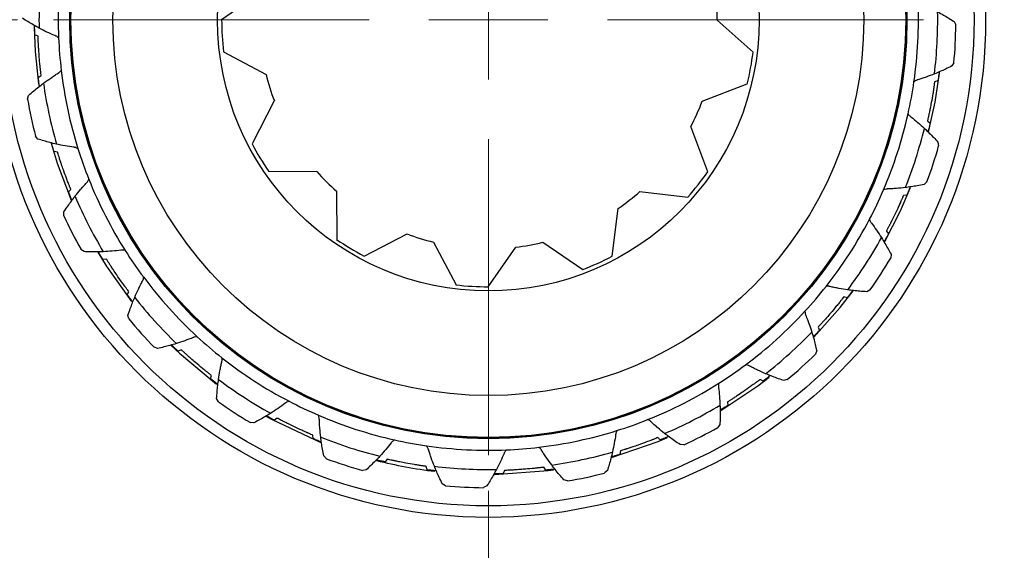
# Model space of a CAD drawing. Header units: inches. Extents: x 0.6 to 16.3, y 0.2 to 11.5.
# Tile 6 of 18: x 3.7 to 4.7, y 6.1 to 6.7. Entities that reach past the tile are written whole.
import ezdxf

# ---------------------------------------------------------------- set-up
doc = ezdxf.new("R2010")
doc.units = ezdxf.units.IN
doc.header["$MEASUREMENT"] = 0
doc.styles.add('SLDTEXTSTYLE0', font='TXT', dxfattribs={"width": 0.75})
doc.dimstyles.new('SLDDIMSTYLE0', dxfattribs={"dimtxt": 0.137795, "dimasz": 0.14, "dimexe": 0, "dimexo": 0.0625, "dimgap": 0.034449, "dimtad": 0, "dimtih": 1, "dimtoh": 1, "dimdec": 1, "dimlfac": 1.5, "dimrnd": 1e-09, "dimzin": 12, "dimdsep": 46, "dimtxsty": 'SLDTEXTSTYLE0', "dimblk1": 'CLOSED', "dimblk2": 'CLOSED', "dimsah": 1, "dimcen": 0.09, "dimadec": 0, "dimazin": 3, "dimtfac": 1, "dimtdec": 1, "dimtofl": 0, "dimtmove": 0, "dimatfit": 3, "dimldrblk": 'CLOSED', "dimfxl": 0, "dimfrac": 2, "dimtolj": 1, "dimtzin": 12, "dimarcsym": 0})
doc.dimstyles.new('SLDDIMSTYLE1', dxfattribs={"dimtxt": 0.137795, "dimasz": 0.14, "dimexe": 0, "dimexo": 0.0625, "dimgap": 0.034449, "dimtad": 0, "dimdec": 1, "dimlfac": 1.5, "dimrnd": 1e-09, "dimzin": 12, "dimdsep": 46, "dimtxsty": 'SLDTEXTSTYLE0', "dimblk1": 'CLOSED', "dimblk2": 'CLOSED', "dimsah": 1, "dimcen": 0.09, "dimadec": 0, "dimazin": 3, "dimtfac": 1, "dimtdec": 1, "dimtofl": 0, "dimtmove": 0, "dimatfit": 3, "dimldrblk": 'CLOSED', "dimfxl": 0, "dimfrac": 2, "dimtolj": 1, "dimtzin": 12, "dimarcsym": 0})
doc.dimstyles.new('SLDDIMSTYLE2', dxfattribs={"dimtxt": 0.137795, "dimasz": 0.14, "dimexe": 0, "dimexo": 0.0625, "dimgap": 0.034449, "dimtad": 0, "dimdec": 1, "dimlfac": 1.5, "dimrnd": 1e-09, "dimzin": 12, "dimdsep": 46, "dimtxsty": 'SLDTEXTSTYLE0', "dimblk1": 'CLOSED', "dimblk2": 'CLOSED', "dimsah": 1, "dimcen": 0.09, "dimadec": 0, "dimazin": 3, "dimtfac": 1, "dimtmove": 0, "dimatfit": 0, "dimldrblk": 'CLOSED', "dimfxl": 0, "dimfrac": 2, "dimtolj": 1, "dimtzin": 12, "dimarcsym": 0})

# ---------------------------------------------------------------- blocks, each defined once
blk = doc.blocks.new('_Closed')
at = {"color": 0, "linetype": 'ByBlock', "lineweight": -2}
for p, q in [((-1, 0.166667), (0, 0)), ((-1, 0.166667), (-1, -0.166667)), ((0, 0), (-1, -0.166667)), ((0, 0), (-1, 0))]:
    blk.add_line(p, q, dxfattribs=at)
blk = doc.blocks.new('_D_1')
at = {"color": 7, "linetype": 'Continuous', "lineweight": 0}
for p, q in [((2.1126, 6.3739), (2.1126, 2.7364)), ((5.0032, 4.1195), (5.0032, 2.7364)), ((2.8798, 2.9742), (2.8378, 2.9742)), ((2.8378, 2.9742), (2.8378, 2.7555)), ((3.1852, 2.9742), (3.2272, 2.9742)), ((3.2272, 2.9742), (3.2272, 2.7555)), ((2.1126, 2.7758), (2.717, 2.7758)), ((5.0032, 2.7758), (3.3481, 2.7758)), ((2.8378, 2.7555), (2.8798, 2.7555)), ((3.2272, 2.7555), (3.1852, 2.7555))]:
    blk.add_line(p, q, dxfattribs=at)
at = {"color": 7, "linetype": 'Continuous', "lineweight": 18, "xscale": 0.14, "yscale": 0.14, "rotation": 180.0000000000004}
blk.add_blockref('_Closed', (2.1126, 2.7758), dxfattribs=at)
at = {"color": 7, "linetype": 'Continuous', "lineweight": 18, "xscale": 0.14, "yscale": 0.14}
blk.add_blockref('_Closed', (5.0032, 2.7758), dxfattribs=at)
at = {"color": 7, "linetype": 'Continuous', "lineweight": 18, "char_height": 0.1378, "attachment_point": 1, "style": 'SLDTEXTSTYLE0'}
for s, insert in [('110', (2.8798, 2.9331)), ('4.3', (2.9052, 2.727))]:
    blk.add_mtext(s, dxfattribs=dict(at, insert=insert))
blk = doc.blocks.new('_D_2')
at = {"color": 7, "linetype": 'Continuous', "lineweight": 0}
for p, q in [((4.1699, 6.1764), (4.1699, 3.5632)), ((5.0032, 4.1195), (5.0032, 3.5632)), ((4.4571, 3.801), (4.4151, 3.801)), ((4.4151, 3.801), (4.4151, 3.5823)), ((4.6608, 3.801), (4.7027, 3.801)), ((4.7027, 3.801), (4.7027, 3.5823)), ((4.1699, 3.6026), (3.9199, 3.6026)), ((5.0032, 3.6026), (5.2532, 3.6026)), ((4.4151, 3.5823), (4.4571, 3.5823)), ((4.7027, 3.5823), (4.6608, 3.5823))]:
    blk.add_line(p, q, dxfattribs=at)
at = {"color": 7, "linetype": 'Continuous', "lineweight": 18, "xscale": 0.14, "yscale": 0.14}
blk.add_blockref('_Closed', (4.1699, 3.6026, 0.4154), dxfattribs=at)
at = {"color": 7, "linetype": 'Continuous', "lineweight": 18, "xscale": 0.14, "yscale": 0.14, "rotation": 180.0000000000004}
blk.add_blockref('_Closed', (5.0032, 3.6026, 0.4154), dxfattribs=at)
at = {"color": 7, "linetype": 'Continuous', "lineweight": 18, "char_height": 0.1378, "attachment_point": 1, "style": 'SLDTEXTSTYLE0'}
for s, insert in [('32', (4.4571, 3.7599)), ('1.3', (4.4317, 3.5538))]:
    blk.add_mtext(s, dxfattribs=dict(at, insert=insert))
blk = doc.blocks.new('_D_6')
at = {"color": 7, "linetype": 'Continuous', "lineweight": 0}
for p, q in [((3.6518, 6.6945), (1.615, 6.6945)), ((1.6544, 6.6945), (1.6544, 5.1972)), ((1.5017, 5.1692), (1.4597, 5.1692)), ((1.4597, 5.1692), (1.4597, 4.9504)), ((1.8071, 5.1692), (1.8491, 5.1692)), ((1.8491, 5.1692), (1.8491, 4.9504)), ((1.4597, 4.9504), (1.5017, 4.9504)), ((1.8491, 4.9504), (1.8071, 4.9504)), ((1.6544, 3.8781), (1.6544, 4.7442)), ((2.9244, 3.8781), (1.615, 3.8781))]:
    blk.add_line(p, q, dxfattribs=at)
at = {"color": 7, "linetype": 'Continuous', "lineweight": 18, "xscale": 0.14, "yscale": 0.14}
for p, rotation in [((1.6544, 6.6945, 0.4154), 90.0000000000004), ((1.6544, 3.8781, 0.4154), 270.0000000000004)]:
    blk.add_blockref('_Closed', p, dxfattribs=dict(at, rotation=rotation))
at = {"color": 7, "linetype": 'Continuous', "lineweight": 18, "char_height": 0.1378, "attachment_point": 1, "style": 'SLDTEXTSTYLE0'}
for s, insert in [('107', (1.5017, 5.128)), ('4.2', (1.5271, 4.9219))]:
    blk.add_mtext(s, dxfattribs=dict(at, insert=insert))
blk = doc.blocks.new('SW_CENTERMARKSYMBOL_0')
at = {"color": 0, "linetype": 'Continuous', "lineweight": 18}
for p, q in [((0, 0.1312), (0, 0.4787)), ((0, 0), (0, 0.0656)), ((-0.1312, 0), (-0.4787, 0)), ((0, 0), (-0.0656, 0)), ((0, 0), (0, -0.0656)), ((0, 0), (0.0656, 0)), ((0.1312, 0), (0.4787, 0)), ((0, -0.1312), (0, -0.4787))]:
    blk.add_line(p, q, dxfattribs=at)

msp = doc.modelspace()

# ---------------------------------------------------------------- linework, layer by layer
at = {"color": 7, "linetype": 'Continuous', "lineweight": 25}
for p, q in [((3.9199, 6.7251), (3.8764, 6.6948)), ((4.4612, 6.6589), (4.4217, 6.6943)), ((4.6826, 6.6928), (4.6843, 6.6891)), ((3.6744, 6.6768), (3.6708, 6.6783)), ((3.8785, 6.6594), (3.9253, 6.6345)), ((4.6822, 6.6474), (4.6801, 6.6439)), ((3.6746, 6.6313), (3.6778, 6.6333)), ((4.6615, 6.604), (4.6663, 6.6358)), ((4.4053, 6.605), (4.4548, 6.6241)), ((4.6647, 6.6274), (4.661, 6.6263)), ((3.6628, 6.6075), (3.664, 6.6114)), ((3.9343, 6.6054), (3.9099, 6.5584)), ((4.6544, 6.5714), (4.6615, 6.604)), ((4.4113, 6.5276), (4.3928, 6.5773)), ((4.6531, 6.5834), (4.6561, 6.5811)), ((3.6742, 6.5635), (3.6715, 6.5666)), ((4.6646, 6.5602), (4.6654, 6.5562)), ((3.6958, 6.5492), (3.692, 6.5497)), ((3.9282, 6.528), (3.9812, 6.5277)), ((4.6525, 6.5164), (4.6496, 6.5136)), ((3.7078, 6.5053), (3.7104, 6.5081)), ((4.0027, 6.5062), (4.003, 6.4531)), ((4.3367, 6.5059), (4.3894, 6.4997)), ((4.6304, 6.5016), (4.6266, 6.5015)), ((3.7026, 6.4792), (3.7027, 6.4833)), ((4.3061, 6.4345), (4.3128, 6.4872)), ((4.0333, 6.4348), (4.0804, 6.4591)), ((4.6079, 6.4621), (4.6102, 6.4591)), ((4.1094, 6.4501), (4.1343, 6.4032)), ((4.2299, 6.45), (4.2737, 6.42)), ((3.725, 6.4397), (3.7216, 6.442)), ((4.1696, 6.401), (4.2, 6.4445)), ((4.613, 6.4367), (4.6127, 6.4326)), ((3.7496, 6.4315), (3.7458, 6.4309)), ((3.7725, 6.3921), (3.7744, 6.3955)), ((4.59, 6.3975), (4.5864, 6.3956)), ((4.5648, 6.389), (4.5611, 6.3899)), ((3.7742, 6.3656), (3.7733, 6.3696)), ((4.5328, 6.3567), (4.5343, 6.3531)), ((3.8061, 6.3332), (3.8023, 6.3346)), ((3.832, 6.3316), (3.8285, 6.3302)), ((4.5312, 6.3308), (4.5298, 6.3269)), ((3.8643, 6.2996), (3.8652, 6.3033)), ((4.4723, 6.2972), (4.4689, 6.299)), ((4.4988, 6.2989), (4.4948, 6.298)), ((3.8729, 6.2744), (3.8709, 6.278)), ((4.433, 6.2743), (4.4335, 6.2705)), ((3.9374, 6.2566), (3.9344, 6.2542)), ((3.912, 6.2514), (3.908, 6.2517)), ((4.4247, 6.2497), (4.4224, 6.2463)), ((3.977, 6.234), (3.9769, 6.2378)), ((4.3591, 6.2325), (4.3563, 6.2351)), ((4.3152, 6.2205), (4.3147, 6.2167)), ((4.3852, 6.2273), (4.3811, 6.2274)), ((3.9917, 6.2119), (3.9889, 6.2149)), ((4.0587, 6.2113), (4.0564, 6.2083)), ((4.0355, 6.1998), (4.0315, 6.199)), ((4.1027, 6.1997), (4.1016, 6.2034)), ((4.1876, 6.199), (4.1861, 6.1955)), ((4.2331, 6.1992), (4.2311, 6.2025)), ((4.3009, 6.1989), (4.2978, 6.1962)), ((4.2569, 6.1875), (4.253, 6.1886)), ((4.1227, 6.1822), (4.1192, 6.1844)), ((4.1682, 6.1819), (4.1645, 6.1801))]:
    msp.add_line(p, q, dxfattribs=at)
at = {"color": 7, "linetype": 'Continuous', "lineweight": 25, "flags": 128}
for points in [[(3.67, 6.6865), (3.6712, 6.6599), (3.6749, 6.6243)], [(3.6887, 6.5589), (3.6954, 6.537), (3.7109, 6.4963)], [(4.606, 6.4502), (4.6236, 6.4846), (4.6342, 6.5093)], [(3.7402, 6.439), (3.7495, 6.424), (3.7773, 6.385)], [(4.528, 6.3457), (4.5571, 6.3784), (4.5713, 6.3965)], [(3.821, 6.3365), (3.83, 6.3279), (3.8708, 6.294)], [(4.4258, 6.2651), (4.4663, 6.292), (4.4791, 6.3017)], [(3.9256, 6.2584), (3.9319, 6.2549), (3.9854, 6.2299)], [(4.3054, 6.2133), (4.3569, 6.2309), (4.3672, 6.2352)], [(4.1766, 6.1947), (4.2357, 6.199), (4.2416, 6.1998)]]:
    msp.add_lwpolyline(points, dxfattribs=at)
at = {"color": 7, "linetype": 'Continuous', "lineweight": 25}
for radius in [1.5428, 1.3507, 1.3373, 0.5472, 0.5345, 0.4607, 0.4595, 0.4593, 0.4131, 0.298]:
    msp.add_circle((4.1699, 6.6945), radius, dxfattribs=at)
for radius, start, end in [(0.4733, 171.7346, 182.4013), (0.4945, 173.1011, 181.0348), (0.2518, 359.9526, 6.8756), (0.4733, 351.7346, 2.4013), (0.4945, 353.1011, 1.0348), (0.2935, 179.9526, 186.8756), (0.5145, 354.7385, 359.3974), (0.4733, 182.4013, 186.7346), (0.2935, 346.1064, 353.0295), (0.4733, 186.7346, 197.4013), (0.2518, 193.7987, 200.7218), (0.4945, 188.1011, 196.0348), (0.4733, 347.4013, 351.7346), (0.5145, 189.7385, 194.3974), (0.2518, 332.2603, 339.1833), (0.4733, 336.7346, 347.4013), (0.4945, 338.1011, 346.0348), (0.2935, 207.6449, 214.5679), (0.5145, 339.7385, 344.3974), (0.4733, 197.4013, 201.7346), (0.2518, 221.491, 228.4141), (0.2935, 318.4141, 325.3372), (0.4733, 201.7346, 212.4013), (0.2518, 304.5679, 311.491), (0.4733, 332.4013, 336.7346), (0.4945, 203.1011, 211.0348), (0.5145, 204.7385, 209.3974), (0.4733, 321.7346, 332.4013), (0.2518, 249.1833, 256.1064), (0.2935, 235.3372, 242.2603), (0.2518, 276.8756, 283.7987), (0.4945, 323.1011, 331.0348), (0.4733, 212.4013, 216.7346), (0.2935, 290.7218, 297.6449), (0.5145, 324.7385, 329.3974), (0.4733, 216.7346, 227.4013), (0.2935, 263.0295, 269.9526), (0.4733, 317.4013, 321.7346), (0.4945, 218.1011, 226.0348), (0.4733, 306.7346, 317.4013), (0.5145, 219.7385, 224.3974), (0.4945, 308.1011, 316.0348), (0.4733, 227.4013, 231.7346), (0.4733, 231.7346, 242.4013), (0.5145, 309.7385, 314.3974), (0.4733, 302.4013, 306.7346), (0.4945, 233.1011, 241.0348), (0.4733, 291.7346, 302.4013), (0.5145, 234.7385, 239.3974), (0.4733, 242.4013, 246.7346), (0.4945, 293.1011, 301.0348), (0.4733, 246.7346, 257.4013), (0.4733, 287.4013, 291.7346), (0.4733, 276.7346, 287.4013), (0.5145, 294.7385, 299.3974), (0.4945, 248.1011, 256.0348), (0.4733, 257.4013, 261.7346), (0.4733, 261.7346, 272.4013), (0.4733, 272.4013, 276.7346), (0.5145, 249.7385, 254.3974), (0.4999, 255.7497, 263.2529), (0.4945, 278.1011, 286.0348), (0.4945, 263.1011, 271.0348), (0.5145, 279.7385, 284.3974), (0.5145, 264.7385, 269.3974)]:
    msp.add_arc((4.1699, 6.6945), radius, start, end, dxfattribs=at)
for points, knots in [([(3.6755, 6.6856), (3.6733, 6.6868), (3.6691, 6.6891), (3.663, 6.6926), (3.6591, 6.695), (3.6572, 6.6963)], [0, 0, 0, 0, 0.356058, 0.677963, 1, 1, 1, 1]), ([(4.6643, 6.7035), (4.6665, 6.7023), (4.6707, 6.7), (4.6768, 6.6965), (4.6806, 6.694), (4.6826, 6.6928)], [0, 0, 0, 0, 0.356058, 0.677963, 1, 1, 1, 1]), ([(3.6708, 6.6783), (3.6708, 6.6794), (3.6706, 6.6852), (3.6706, 6.6869), (3.6706, 6.6883)], [0, 0, 0, 0, 0.199918, 1, 1, 1, 1]), ([(3.697, 6.6747), (3.6962, 6.6754), (3.6952, 6.6763), (3.6939, 6.6769), (3.6933, 6.6771), (3.6902, 6.6785), (3.6841, 6.6812), (3.6784, 6.6841), (3.6755, 6.6856)], [0, 0, 0, 0, 0.1238591, 0.1721686, 0.1782342, 0.1944432, 0.595701, 1, 1, 1, 1]), ([(3.6778, 6.6333), (3.6778, 6.6339), (3.6777, 6.6347), (3.6774, 6.6367), (3.6773, 6.6381), (3.6771, 6.6395), (3.677, 6.6405), (3.6767, 6.6429), (3.6762, 6.648), (3.6756, 6.6551), (3.6751, 6.662), (3.6748, 6.6663), (3.6747, 6.6688), (3.6746, 6.6703), (3.6746, 6.6718), (3.6745, 6.6741), (3.6744, 6.6755), (3.6744, 6.6764), (3.6744, 6.6768)], [0, 0, 0, 0, 0.16043, 0.215716, 0.259558, 0.278881, 0.293965, 0.309151, 0.378059, 0.515881, 0.608724, 0.671228, 0.698803, 0.715524, 0.7367, 0.775509, 0.897488, 1, 1, 1, 1]), ([(4.6801, 6.6439), (4.6777, 6.6427), (4.6734, 6.6406), (4.6669, 6.6377), (4.6628, 6.636), (4.6608, 6.6351)], [0, 0, 0, 0, 0.367191, 0.683527, 1, 1, 1, 1]), ([(3.6759, 6.6215), (3.6758, 6.622), (3.6757, 6.6231), (3.6749, 6.6286), (3.6746, 6.6313)], [0, 0, 0, 0, 0.51366, 1, 1, 1, 1]), ([(3.6803, 6.6249), (3.6829, 6.6268), (3.687, 6.6297), (3.6924, 6.6333), (3.6952, 6.6352), (3.6966, 6.6361), (3.6971, 6.6364), (3.6983, 6.6371), (3.6992, 6.6382), (3.6998, 6.639)], [0, 0, 0, 0, 0.404289, 0.618528, 0.805562, 0.82177, 0.827836, 0.876144, 1, 1, 1, 1]), ([(4.6608, 6.6351), (4.6578, 6.634), (4.6531, 6.6321), (4.647, 6.6301), (4.6438, 6.629), (4.6421, 6.6285), (4.6416, 6.6284), (4.6402, 6.6279), (4.6391, 6.6271), (4.6383, 6.6265)], [0, 0, 0, 0, 0.4042889, 0.6185277, 0.8055616, 0.8217703, 0.8278357, 0.876144, 1, 1, 1, 1]), ([(4.6659, 6.6373), (4.6659, 6.6367), (4.6657, 6.6356), (4.665, 6.6301), (4.6647, 6.6274)], [0, 0, 0, 0, 0.51366, 1, 1, 1, 1]), ([(3.664, 6.6114), (3.6659, 6.6132), (3.6696, 6.6163), (3.675, 6.6208), (3.6786, 6.6235), (3.6803, 6.6249)], [0, 0, 0, 0, 0.367191, 0.683527, 1, 1, 1, 1]), ([(4.661, 6.6263), (4.6609, 6.6257), (4.6608, 6.6249), (4.6605, 6.623), (4.6603, 6.6216), (4.6601, 6.6202), (4.6599, 6.6192), (4.6596, 6.6168), (4.6588, 6.6117), (4.6575, 6.6047), (4.6562, 6.5979), (4.6554, 6.5937), (4.6548, 6.5912), (4.6545, 6.5897), (4.6542, 6.5883), (4.6537, 6.5861), (4.6534, 6.5847), (4.6532, 6.5838), (4.6531, 6.5834)], [0, 0, 0, 0, 0.16043, 0.215716, 0.259558, 0.278881, 0.293965, 0.309151, 0.378059, 0.515881, 0.608724, 0.671228, 0.698803, 0.715524, 0.7367, 0.775509, 0.897488, 1, 1, 1, 1]), ([(4.6318, 6.5913), (4.6324, 6.5904), (4.6331, 6.5893), (4.6342, 6.5884), (4.6347, 6.588), (4.6374, 6.5859), (4.6425, 6.5817), (4.6473, 6.5774), (4.6498, 6.5752)], [0, 0, 0, 0, 0.123859, 0.172169, 0.178234, 0.194443, 0.595701, 1, 1, 1, 1]), ([(4.6561, 6.5811), (4.6559, 6.5799), (4.6546, 6.5743), (4.6541, 6.5727), (4.6538, 6.5714)], [0, 0, 0, 0, 0.199918, 1, 1, 1, 1]), ([(4.6498, 6.5752), (4.6516, 6.5735), (4.655, 6.5702), (4.66, 6.5652), (4.6631, 6.5619), (4.6646, 6.5602)], [0, 0, 0, 0, 0.356058, 0.677963, 1, 1, 1, 1]), ([(3.6946, 6.5579), (3.6922, 6.5585), (3.6876, 6.5596), (3.6808, 6.5615), (3.6764, 6.5628), (3.6742, 6.5635)], [0, 0, 0, 0, 0.356058, 0.677963, 1, 1, 1, 1]), ([(3.692, 6.5497), (3.6917, 6.5508), (3.69, 6.5563), (3.6896, 6.5579), (3.6892, 6.5592)], [0, 0, 0, 0, 0.199918, 1, 1, 1, 1]), ([(3.7182, 6.553), (3.7173, 6.5534), (3.7161, 6.5541), (3.7146, 6.5543), (3.7141, 6.5544), (3.7107, 6.5549), (3.7041, 6.5559), (3.6978, 6.5573), (3.6946, 6.5579)], [0, 0, 0, 0, 0.123859, 0.172169, 0.178234, 0.194443, 0.595701, 1, 1, 1, 1]), ([(3.7104, 6.5081), (3.7102, 6.5086), (3.7099, 6.5094), (3.7092, 6.5112), (3.7087, 6.5125), (3.7082, 6.5138), (3.7078, 6.5148), (3.7069, 6.517), (3.7051, 6.5219), (3.7026, 6.5285), (3.7004, 6.5351), (3.699, 6.5391), (3.6982, 6.5415), (3.6978, 6.543), (3.6973, 6.5443), (3.6966, 6.5466), (3.6962, 6.5479), (3.696, 6.5488), (3.6958, 6.5492)], [0, 0, 0, 0, 0.1604302, 0.2157165, 0.2595581, 0.2788809, 0.2939648, 0.3091507, 0.378059, 0.5158807, 0.6087245, 0.6712282, 0.698803, 0.7155237, 0.7367, 0.7755093, 0.8974877, 1, 1, 1, 1]), ([(3.715, 6.5005), (3.7171, 6.5031), (3.7202, 6.507), (3.7245, 6.5118), (3.7267, 6.5143), (3.7279, 6.5156), (3.7283, 6.516), (3.7292, 6.517), (3.7298, 6.5183), (3.7302, 6.5193)], [0, 0, 0, 0, 0.4042889, 0.6185277, 0.8055616, 0.8217703, 0.8278357, 0.876144, 1, 1, 1, 1]), ([(4.6496, 6.5136), (4.647, 6.513), (4.6422, 6.5121), (4.6353, 6.511), (4.6309, 6.5104), (4.6287, 6.5101)], [0, 0, 0, 0, 0.367191, 0.683527, 1, 1, 1, 1]), ([(3.7117, 6.4961), (3.7114, 6.4966), (3.711, 6.4976), (3.7088, 6.5028), (3.7078, 6.5053)], [0, 0, 0, 0, 0.51366, 1, 1, 1, 1]), ([(4.6287, 6.5101), (4.6255, 6.5097), (4.6205, 6.5092), (4.614, 6.5088), (4.6107, 6.5086), (4.609, 6.5086), (4.6084, 6.5085), (4.607, 6.5085), (4.6057, 6.5079), (4.6047, 6.5076)], [0, 0, 0, 0, 0.4042889, 0.6185277, 0.8055616, 0.8217703, 0.8278357, 0.876144, 1, 1, 1, 1]), ([(4.6266, 6.5015), (4.6264, 6.501), (4.626, 6.5002), (4.6253, 6.4984), (4.6247, 6.4971), (4.6242, 6.4959), (4.6237, 6.4949), (4.6228, 6.4927), (4.6207, 6.488), (4.6177, 6.4816), (4.6146, 6.4753), (4.6127, 6.4715), (4.6116, 6.4692), (4.6109, 6.4679), (4.6102, 6.4666), (4.6091, 6.4645), (4.6085, 6.4633), (4.6081, 6.4625), (4.6079, 6.4621)], [0, 0, 0, 0, 0.16043, 0.215716, 0.259558, 0.278881, 0.293965, 0.309151, 0.378059, 0.515881, 0.608724, 0.671228, 0.698803, 0.715524, 0.7367, 0.775509, 0.897488, 1, 1, 1, 1]), ([(4.6342, 6.5108), (4.634, 6.5103), (4.6336, 6.5093), (4.6315, 6.5041), (4.6304, 6.5016)], [0, 0, 0, 0, 0.51366, 1, 1, 1, 1]), ([(3.7027, 6.4833), (3.7042, 6.4855), (3.7069, 6.4895), (3.711, 6.4952), (3.7137, 6.4988), (3.715, 6.5005)], [0, 0, 0, 0, 0.367191, 0.683527, 1, 1, 1, 1]), ([(4.5894, 6.4753), (4.5897, 6.4743), (4.5901, 6.473), (4.5909, 6.4718), (4.5913, 6.4713), (4.5933, 6.4686), (4.5972, 6.4633), (4.6008, 6.4578), (4.6025, 6.4551)], [0, 0, 0, 0, 0.123859, 0.172169, 0.178234, 0.194443, 0.595701, 1, 1, 1, 1]), ([(4.6102, 6.4591), (4.6097, 6.4581), (4.6069, 6.453), (4.6061, 6.4515), (4.6054, 6.4503)], [0, 0, 0, 0, 0.199918, 1, 1, 1, 1]), ([(4.6025, 6.4551), (4.6038, 6.4529), (4.6063, 6.4489), (4.6098, 6.4428), (4.6119, 6.4387), (4.613, 6.4367)], [0, 0, 0, 0, 0.356058, 0.677963, 1, 1, 1, 1]), ([(3.7462, 6.4396), (3.7437, 6.4395), (3.7389, 6.4394), (3.7319, 6.4394), (3.7273, 6.4396), (3.725, 6.4397)], [0, 0, 0, 0, 0.356058, 0.677963, 1, 1, 1, 1]), ([(3.7458, 6.4309), (3.7452, 6.4319), (3.7422, 6.4368), (3.7413, 6.4383), (3.7406, 6.4395)], [0, 0, 0, 0, 0.199918, 1, 1, 1, 1]), ([(3.7702, 6.4409), (3.7693, 6.4411), (3.7679, 6.4414), (3.7664, 6.4413), (3.7659, 6.4412), (3.7625, 6.4408), (3.7559, 6.4401), (3.7494, 6.4398), (3.7462, 6.4396)], [0, 0, 0, 0, 0.123859, 0.172169, 0.178234, 0.194443, 0.595701, 1, 1, 1, 1]), ([(3.7744, 6.3955), (3.774, 6.396), (3.7735, 6.3967), (3.7723, 6.3982), (3.7715, 6.3994), (3.7707, 6.4005), (3.77, 6.4013), (3.7686, 6.4032), (3.7656, 6.4074), (3.7615, 6.4132), (3.7577, 6.419), (3.7553, 6.4226), (3.7539, 6.4247), (3.7531, 6.426), (3.7523, 6.4272), (3.7511, 6.4291), (3.7503, 6.4303), (3.7498, 6.4311), (3.7496, 6.4315)], [0, 0, 0, 0, 0.16043, 0.215716, 0.259558, 0.278881, 0.293965, 0.309151, 0.378059, 0.515881, 0.608724, 0.671228, 0.698803, 0.715524, 0.7367, 0.775509, 0.897488, 1, 1, 1, 1]), ([(3.7807, 6.3894), (3.7821, 6.3924), (3.7841, 6.397), (3.7869, 6.4028), (3.7885, 6.4058), (3.7893, 6.4073), (3.7895, 6.4078), (3.7902, 6.409), (3.7904, 6.4104), (3.7905, 6.4114)], [0, 0, 0, 0, 0.404289, 0.618528, 0.805562, 0.82177, 0.827836, 0.876144, 1, 1, 1, 1]), ([(4.5653, 6.3976), (4.5621, 6.3981), (4.5572, 6.3989), (4.5508, 6.4001), (4.5475, 6.4009), (4.5459, 6.4013), (4.5453, 6.4014), (4.5439, 6.4017), (4.5425, 6.4015), (4.5415, 6.4014)], [0, 0, 0, 0, 0.404289, 0.618528, 0.805562, 0.82177, 0.827836, 0.876144, 1, 1, 1, 1]), ([(4.5708, 6.3969), (4.5705, 6.3965), (4.5698, 6.3956), (4.5665, 6.3911), (4.5648, 6.389)], [0, 0, 0, 0, 0.51366, 1, 1, 1, 1]), ([(4.5864, 6.3956), (4.5838, 6.3957), (4.5789, 6.3961), (4.5719, 6.3968), (4.5675, 6.3973), (4.5653, 6.3976)], [0, 0, 0, 0, 0.367191, 0.683527, 1, 1, 1, 1]), ([(3.7786, 6.3843), (3.7783, 6.3847), (3.7776, 6.3856), (3.7742, 6.39), (3.7725, 6.3921)], [0, 0, 0, 0, 0.51366, 1, 1, 1, 1]), ([(3.7733, 6.3696), (3.7741, 6.3721), (3.7757, 6.3767), (3.7782, 6.3833), (3.7799, 6.3874), (3.7807, 6.3894)], [0, 0, 0, 0, 0.367191, 0.683527, 1, 1, 1, 1]), ([(4.5611, 6.3899), (4.5607, 6.3894), (4.5602, 6.3888), (4.559, 6.3872), (4.5581, 6.3861), (4.5573, 6.3851), (4.5566, 6.3842), (4.5551, 6.3824), (4.5518, 6.3783), (4.5473, 6.3729), (4.5427, 6.3677), (4.5399, 6.3645), (4.5382, 6.3626), (4.5372, 6.3615), (4.5362, 6.3604), (4.5347, 6.3587), (4.5337, 6.3577), (4.5331, 6.357), (4.5328, 6.3567)], [0, 0, 0, 0, 0.1604302, 0.2157165, 0.2595581, 0.2788809, 0.2939648, 0.3091507, 0.378059, 0.5158807, 0.6087245, 0.6712282, 0.698803, 0.7155237, 0.7367, 0.7755093, 0.8974877, 1, 1, 1, 1]), ([(4.5183, 6.3742), (4.5183, 6.3732), (4.5184, 6.3718), (4.5189, 6.3704), (4.5191, 6.3699), (4.5204, 6.3667), (4.5228, 6.3605), (4.5248, 6.3543), (4.5258, 6.3512)], [0, 0, 0, 0, 0.123859, 0.172169, 0.178234, 0.194443, 0.595701, 1, 1, 1, 1]), ([(4.5258, 6.3512), (4.5265, 6.3489), (4.5279, 6.3443), (4.5297, 6.3375), (4.5307, 6.333), (4.5312, 6.3308)], [0, 0, 0, 0, 0.356058, 0.677963, 1, 1, 1, 1]), ([(4.5343, 6.3531), (4.5335, 6.3523), (4.5295, 6.3481), (4.5283, 6.3469), (4.5274, 6.3459)], [0, 0, 0, 0, 0.1999183, 1, 1, 1, 1]), ([(3.8495, 6.3461), (3.8485, 6.3461), (3.8471, 6.346), (3.8457, 6.3455), (3.8452, 6.3453), (3.8421, 6.344), (3.8359, 6.3416), (3.8297, 6.3396), (3.8266, 6.3386)], [0, 0, 0, 0, 0.1238591, 0.1721686, 0.1782342, 0.1944432, 0.595701, 1, 1, 1, 1]), ([(3.8266, 6.3386), (3.8242, 6.3379), (3.8196, 6.3365), (3.8128, 6.3348), (3.8084, 6.3337), (3.8061, 6.3332)], [0, 0, 0, 0, 0.356058, 0.677963, 1, 1, 1, 1]), ([(3.8285, 6.3302), (3.8276, 6.331), (3.8234, 6.3349), (3.8222, 6.3361), (3.8213, 6.337)], [0, 0, 0, 0, 0.199918, 1, 1, 1, 1]), ([(3.8652, 6.3033), (3.8648, 6.3037), (3.8641, 6.3042), (3.8626, 6.3054), (3.8615, 6.3063), (3.8604, 6.3072), (3.8596, 6.3078), (3.8577, 6.3093), (3.8537, 6.3126), (3.8483, 6.3171), (3.843, 6.3217), (3.8398, 6.3245), (3.8379, 6.3262), (3.8368, 6.3272), (3.8357, 6.3282), (3.834, 6.3298), (3.833, 6.3307), (3.8323, 6.3313), (3.832, 6.3316)], [0, 0, 0, 0, 0.16043, 0.215716, 0.259558, 0.278881, 0.293965, 0.309151, 0.378059, 0.515881, 0.608724, 0.671228, 0.698803, 0.715524, 0.7367, 0.775509, 0.897488, 1, 1, 1, 1]), ([(3.873, 6.2991), (3.8735, 6.3023), (3.8742, 6.3072), (3.8755, 6.3136), (3.8762, 6.3169), (3.8766, 6.3185), (3.8767, 6.3191), (3.877, 6.3205), (3.8769, 6.3219), (3.8767, 6.3229)], [0, 0, 0, 0, 0.404289, 0.618528, 0.805562, 0.82177, 0.827836, 0.876144, 1, 1, 1, 1]), ([(4.475, 6.3054), (4.472, 6.3067), (4.4675, 6.3087), (4.4616, 6.3116), (4.4586, 6.3131), (4.4572, 6.3139), (4.4567, 6.3142), (4.4554, 6.3148), (4.454, 6.3151), (4.453, 6.3152)], [0, 0, 0, 0, 0.404289, 0.618528, 0.805562, 0.82177, 0.827836, 0.876144, 1, 1, 1, 1]), ([(3.8723, 6.2936), (3.8718, 6.2939), (3.8709, 6.2946), (3.8665, 6.298), (3.8643, 6.2996)], [0, 0, 0, 0, 0.51366, 1, 1, 1, 1]), ([(3.8709, 6.278), (3.8711, 6.2806), (3.8714, 6.2855), (3.8721, 6.2925), (3.8727, 6.2969), (3.873, 6.2991)], [0, 0, 0, 0, 0.367191, 0.683527, 1, 1, 1, 1]), ([(4.4689, 6.299), (4.4684, 6.2987), (4.4678, 6.2982), (4.4662, 6.297), (4.4651, 6.2961), (4.464, 6.2953), (4.4631, 6.2947), (4.4612, 6.2933), (4.457, 6.2903), (4.4512, 6.2862), (4.4454, 6.2823), (4.4419, 6.2799), (4.4397, 6.2786), (4.4385, 6.2777), (4.4373, 6.277), (4.4353, 6.2757), (4.4341, 6.275), (4.4333, 6.2745), (4.433, 6.2743)], [0, 0, 0, 0, 0.16043, 0.215716, 0.259558, 0.278881, 0.293965, 0.309151, 0.378059, 0.515881, 0.608724, 0.671228, 0.698803, 0.715524, 0.7367, 0.775509, 0.897488, 1, 1, 1, 1]), ([(4.4801, 6.3033), (4.4797, 6.3029), (4.4788, 6.3022), (4.4744, 6.2988), (4.4723, 6.2972)], [0, 0, 0, 0, 0.5136596, 1, 1, 1, 1]), ([(4.4948, 6.298), (4.4923, 6.2988), (4.4877, 6.3004), (4.4812, 6.3029), (4.4771, 6.3046), (4.475, 6.3054)], [0, 0, 0, 0, 0.367191, 0.683527, 1, 1, 1, 1]), ([(4.4235, 6.2949), (4.4233, 6.2939), (4.423, 6.2925), (4.4231, 6.2911), (4.4232, 6.2905), (4.4236, 6.2872), (4.4243, 6.2806), (4.4247, 6.2741), (4.4248, 6.2708)], [0, 0, 0, 0, 0.123859, 0.172169, 0.178234, 0.194443, 0.595701, 1, 1, 1, 1]), ([(3.9506, 6.2751), (3.9496, 6.2748), (3.9483, 6.2743), (3.9471, 6.2735), (3.9467, 6.2731), (3.944, 6.2711), (3.9386, 6.2672), (3.9331, 6.2637), (3.9304, 6.2619)], [0, 0, 0, 0, 0.123859, 0.172169, 0.178234, 0.194443, 0.595701, 1, 1, 1, 1]), ([(4.4248, 6.2708), (4.4249, 6.2683), (4.425, 6.2636), (4.425, 6.2565), (4.4248, 6.252), (4.4247, 6.2497)], [0, 0, 0, 0, 0.356058, 0.677963, 1, 1, 1, 1]), ([(4.4335, 6.2705), (4.4325, 6.2698), (4.4276, 6.2668), (4.4261, 6.266), (4.425, 6.2653)], [0, 0, 0, 0, 0.199918, 1, 1, 1, 1]), ([(3.9304, 6.2619), (3.9283, 6.2606), (3.9242, 6.2581), (3.9181, 6.2546), (3.9141, 6.2525), (3.912, 6.2514)], [0, 0, 0, 0, 0.356058, 0.677963, 1, 1, 1, 1]), ([(3.9344, 6.2542), (3.9334, 6.2548), (3.9283, 6.2575), (3.9269, 6.2583), (3.9257, 6.259)], [0, 0, 0, 0, 0.199918, 1, 1, 1, 1]), ([(3.9769, 6.2378), (3.9763, 6.2381), (3.9755, 6.2384), (3.9737, 6.2391), (3.9724, 6.2397), (3.9712, 6.2403), (3.9702, 6.2407), (3.9681, 6.2416), (3.9633, 6.2438), (3.9569, 6.2468), (3.9507, 6.2498), (3.9468, 6.2517), (3.9446, 6.2529), (3.9432, 6.2535), (3.942, 6.2542), (3.9399, 6.2553), (3.9387, 6.2559), (3.9378, 6.2564), (3.9374, 6.2566)], [0, 0, 0, 0, 0.16043, 0.215716, 0.259558, 0.278881, 0.293965, 0.309151, 0.378059, 0.515881, 0.608724, 0.671228, 0.698803, 0.715524, 0.7367, 0.775509, 0.897488, 1, 1, 1, 1]), ([(3.9854, 6.2357), (3.9851, 6.239), (3.9845, 6.2439), (3.9841, 6.2504), (3.984, 6.2538), (3.9839, 6.2554), (3.9839, 6.256), (3.9838, 6.2575), (3.9833, 6.2588), (3.9829, 6.2597)], [0, 0, 0, 0, 0.4042889, 0.6185277, 0.8055616, 0.8217703, 0.8278357, 0.876144, 1, 1, 1, 1]), ([(4.3639, 6.2397), (4.3614, 6.2417), (4.3575, 6.2448), (4.3526, 6.2491), (4.3501, 6.2514), (4.3489, 6.2525), (4.3484, 6.2529), (4.3474, 6.2539), (4.3461, 6.2545), (4.3452, 6.2549)], [0, 0, 0, 0, 0.404289, 0.618528, 0.805562, 0.82177, 0.827836, 0.876144, 1, 1, 1, 1]), ([(4.3114, 6.2429), (4.311, 6.242), (4.3103, 6.2407), (4.3101, 6.2393), (4.31, 6.2387), (4.3096, 6.2354), (4.3085, 6.2288), (4.3072, 6.2225), (4.3065, 6.2193)], [0, 0, 0, 0, 0.1238591, 0.1721686, 0.1782342, 0.1944432, 0.595701, 1, 1, 1, 1]), ([(3.9862, 6.2302), (3.9857, 6.2304), (3.9846, 6.2308), (3.9795, 6.2329), (3.977, 6.234)], [0, 0, 0, 0, 0.51366, 1, 1, 1, 1]), ([(3.9889, 6.2149), (3.9884, 6.2174), (3.9874, 6.2222), (3.9863, 6.2291), (3.9857, 6.2335), (3.9854, 6.2357)], [0, 0, 0, 0, 0.367191, 0.683527, 1, 1, 1, 1]), ([(4.0666, 6.2326), (4.0658, 6.2321), (4.0646, 6.2313), (4.0637, 6.2302), (4.0633, 6.2297), (4.0613, 6.227), (4.0571, 6.2219), (4.0527, 6.2171), (4.0505, 6.2147)], [0, 0, 0, 0, 0.123859, 0.172169, 0.178234, 0.194443, 0.595701, 1, 1, 1, 1]), ([(4.3563, 6.2351), (4.3558, 6.2349), (4.355, 6.2346), (4.3532, 6.2338), (4.3519, 6.2333), (4.3506, 6.2328), (4.3496, 6.2324), (4.3474, 6.2316), (4.3426, 6.2297), (4.3359, 6.2273), (4.3294, 6.225), (4.3253, 6.2237), (4.3229, 6.2229), (4.3214, 6.2224), (4.3201, 6.222), (4.3179, 6.2213), (4.3165, 6.2209), (4.3156, 6.2206), (4.3152, 6.2205)], [0, 0, 0, 0, 0.16043, 0.215716, 0.259558, 0.278881, 0.293965, 0.309151, 0.378059, 0.515881, 0.608724, 0.671228, 0.698803, 0.715524, 0.7367, 0.775509, 0.897488, 1, 1, 1, 1]), ([(4.3683, 6.2363), (4.3678, 6.2361), (4.3668, 6.2356), (4.3616, 6.2335), (4.3591, 6.2325)], [0, 0, 0, 0, 0.51366, 1, 1, 1, 1]), ([(4.3811, 6.2274), (4.3789, 6.2288), (4.3749, 6.2315), (4.3692, 6.2356), (4.3657, 6.2383), (4.3639, 6.2397)], [0, 0, 0, 0, 0.367191, 0.683527, 1, 1, 1, 1]), ([(4.1105, 6.2036), (4.1093, 6.2067), (4.1075, 6.2113), (4.1054, 6.2174), (4.1044, 6.2207), (4.1039, 6.2223), (4.1037, 6.2228), (4.1033, 6.2242), (4.1024, 6.2253), (4.1018, 6.2261)], [0, 0, 0, 0, 0.404289, 0.618528, 0.805562, 0.82177, 0.827836, 0.876144, 1, 1, 1, 1]), ([(4.1897, 6.2216), (4.189, 6.2209), (4.1881, 6.2198), (4.1875, 6.2185), (4.1873, 6.218), (4.186, 6.2149), (4.1833, 6.2088), (4.1803, 6.203), (4.1788, 6.2001)], [0, 0, 0, 0, 0.123859, 0.172169, 0.178234, 0.194443, 0.595701, 1, 1, 1, 1]), ([(4.2396, 6.205), (4.2376, 6.2076), (4.2347, 6.2116), (4.2311, 6.217), (4.2293, 6.2198), (4.2284, 6.2213), (4.2281, 6.2218), (4.2273, 6.223), (4.2262, 6.2238), (4.2254, 6.2245)], [0, 0, 0, 0, 0.404289, 0.618528, 0.805562, 0.82177, 0.827836, 0.876144, 1, 1, 1, 1]), ([(4.0505, 6.2147), (4.0488, 6.2128), (4.0456, 6.2094), (4.0405, 6.2044), (4.0372, 6.2013), (4.0355, 6.1998)], [0, 0, 0, 0, 0.356058, 0.677963, 1, 1, 1, 1]), ([(4.0564, 6.2083), (4.0553, 6.2085), (4.0497, 6.2099), (4.048, 6.2103), (4.0467, 6.2106)], [0, 0, 0, 0, 0.199918, 1, 1, 1, 1]), ([(4.1016, 6.2034), (4.101, 6.2035), (4.1002, 6.2036), (4.0983, 6.2039), (4.0969, 6.2041), (4.0955, 6.2043), (4.0945, 6.2045), (4.0922, 6.2048), (4.087, 6.2057), (4.08, 6.2069), (4.0733, 6.2082), (4.069, 6.2091), (4.0666, 6.2096), (4.0651, 6.2099), (4.0637, 6.2102), (4.0614, 6.2107), (4.0601, 6.211), (4.0591, 6.2112), (4.0587, 6.2113)], [0, 0, 0, 0, 0.16043, 0.215716, 0.259558, 0.278881, 0.293965, 0.309151, 0.378059, 0.515881, 0.608724, 0.671228, 0.698803, 0.715524, 0.7367, 0.775509, 0.897488, 1, 1, 1, 1]), ([(4.3065, 6.2193), (4.3059, 6.2169), (4.3048, 6.2122), (4.3029, 6.2054), (4.3016, 6.2011), (4.3009, 6.1989)], [0, 0, 0, 0, 0.356058, 0.677963, 1, 1, 1, 1]), ([(4.3147, 6.2167), (4.3136, 6.2163), (4.3081, 6.2147), (4.3065, 6.2142), (4.3052, 6.2139)], [0, 0, 0, 0, 0.199918, 1, 1, 1, 1]), ([(4.1126, 6.1985), (4.112, 6.1986), (4.1109, 6.1987), (4.1054, 6.1994), (4.1027, 6.1997)], [0, 0, 0, 0, 0.5136596, 1, 1, 1, 1]), ([(4.1192, 6.1844), (4.1181, 6.1867), (4.1159, 6.191), (4.113, 6.1975), (4.1113, 6.2016), (4.1105, 6.2036)], [0, 0, 0, 0, 0.367191, 0.683527, 1, 1, 1, 1]), ([(4.1788, 6.2001), (4.1776, 6.1979), (4.1754, 6.1937), (4.1718, 6.1877), (4.1694, 6.1838), (4.1682, 6.1819)], [0, 0, 0, 0, 0.3560578, 0.6779626, 1, 1, 1, 1]), ([(4.2311, 6.2025), (4.2305, 6.2024), (4.2297, 6.2023), (4.2277, 6.2021), (4.2263, 6.2019), (4.225, 6.2018), (4.2239, 6.2017), (4.2215, 6.2014), (4.2164, 6.2009), (4.2093, 6.2003), (4.2024, 6.1998), (4.1981, 6.1995), (4.1956, 6.1994), (4.1941, 6.1993), (4.1927, 6.1992), (4.1903, 6.1991), (4.1889, 6.1991), (4.188, 6.199), (4.1876, 6.199)], [0, 0, 0, 0, 0.16043, 0.215716, 0.259558, 0.278881, 0.293965, 0.309151, 0.378059, 0.515881, 0.608724, 0.671228, 0.698803, 0.715524, 0.7367, 0.775509, 0.897488, 1, 1, 1, 1]), ([(4.2429, 6.2006), (4.2424, 6.2005), (4.2413, 6.2003), (4.2358, 6.1996), (4.2331, 6.1992)], [0, 0, 0, 0, 0.51366, 1, 1, 1, 1]), ([(4.253, 6.1886), (4.2513, 6.1906), (4.2481, 6.1942), (4.2436, 6.1997), (4.2409, 6.2032), (4.2396, 6.205)], [0, 0, 0, 0, 0.367191, 0.683527, 1, 1, 1, 1]), ([(4.1861, 6.1955), (4.185, 6.1954), (4.1792, 6.1953), (4.1775, 6.1953), (4.1762, 6.1952)], [0, 0, 0, 0, 0.199918, 1, 1, 1, 1])]:
    msp.add_open_spline(points, degree=3, knots=knots, dxfattribs=at)

# ---------------------------------------------------------------- block references
at = {"color": 7, "linetype": 'Continuous', "lineweight": 0}
msp.add_blockref('SW_CENTERMARKSYMBOL_0', (4.1699, 6.6945), dxfattribs=at)

# ---------------------------------------------------------------- dimensions: what is measured, and where the dimension line sits
at = {"color": 7, "linetype": 'Continuous', "lineweight": 18}
dim = msp.add_linear_dim(base=(1.6544, 3.8781), p1=(3.6911, 6.6945), p2=(2.9637, 3.8781), angle=90, dimstyle='SLDDIMSTYLE0', dxfattribs=at)
dim.commit()
dim.dimension.update_dxf_attribs({"geometry": '_D_6', "text_midpoint": (1.6544, 4.9707), "dimtype": 160})
for base, p1, dimstyle, picture, middle in [((5.0032, 2.7758), (2.1126, 6.4133), 'SLDDIMSTYLE1', '_D_1', (3.0325, 2.7758)), ((5.0032, 3.6026), (4.1699, 6.2158), 'SLDDIMSTYLE2', '_D_2', (4.5589, 3.6026))]:
    dim = msp.add_linear_dim(base=base, p1=p1, p2=(5.0032, 4.1589), dimstyle=dimstyle, dxfattribs=at)
    dim.commit()
    dim.dimension.update_dxf_attribs({"geometry": picture, "text_midpoint": middle, "dimtype": 160})

doc.saveas('drawing.dxf')
